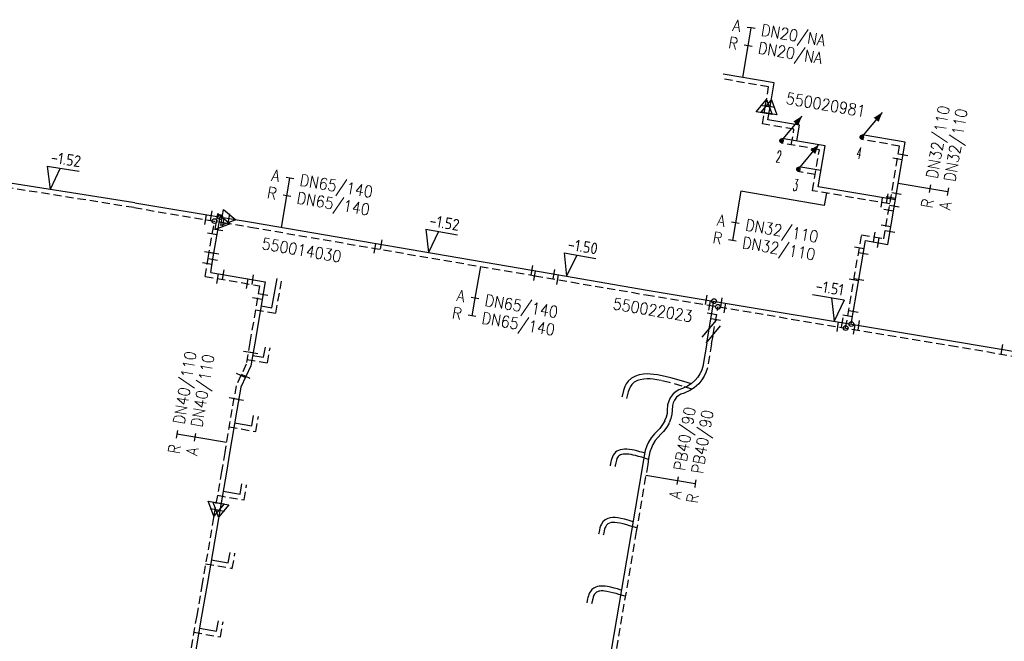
# Model space of a CAD drawing. Header units: millimetres. Extents: x 0 to 118212815, y 0 to 488348790.
# Tile 57 of 143: x 115971117 to 116047682, y 487616017 to 487664338. Entities that reach past the tile are written whole.
import ezdxf
from ezdxf.enums import TextEntityAlignment as Align

# ---------------------------------------------------------------- set-up
doc = ezdxf.new("R2010")
doc.units = ezdxf.units.MM
doc.header["$LTSCALE"] = 200
doc.linetypes.add('HIDDEN2', pattern=[4.7625, 3.175, -1.5875])
for name, color, linetype in [('WW-C-isolatieovergang', 7, 'Continuous'), ('WW-C-mof', 7, 'Continuous'), ('WW-C-stijgstrang', 7, 'Continuous'), ('WW-C-tstuk', 7, 'Continuous'), ('WW-C-VERLOOP', 7, 'Continuous'), ('WW-I-diam', 7, 'Continuous'), ('WW-I-info', 7, 'Continuous'), ('WW-I-NAP', 7, 'Continuous'), ('WW-L-aanvoer', 3, 'Continuous'), ('WW-L-retour', 3, 'HIDDEN2')]:
    doc.layers.add(name, color=color, linetype=linetype)
doc.styles.add('DIN17', font='ROMANS.SHX', dxfattribs={"width": 0.9})
doc.styles.add('ISOCP', font='ISOCP.SHX')

# ---------------------------------------------------------------- blocks, each defined once
blk = doc.blocks.new('LR-VERL')
at = {"color": 0, "linetype": 'ByBlock', "lineweight": -2}
blk.add_lwpolyline([(1.08, 0), (-1.08, -1.25), (-1.08, 1.25)], close=True, dxfattribs=at)
blk = doc.blocks.new('LR-mof')
at = {"color": 0, "linetype": 'ByBlock', "lineweight": -2}
blk.add_line((0, -0.75), (0, 0.75), dxfattribs=at)
blk = doc.blocks.new('LR-tsb')
blk.add_circle((0, 0), 0.375)
blk = doc.blocks.new('LR-DIAB2')
at = {"color": 0, "linetype": 'Continuous', "lineweight": -3}
blk.add_line((0, 5), (0, 7.8), dxfattribs=at)
at = {"color": 0, "lineweight": -3}
blk.add_line((0, 0), (0, 5), dxfattribs=at)
for points in [[(0.61, 7.8), (0, 7.8), (-0.61, 7.8)], [(0.61, 5), (0, 5), (-0.61, 5)]]:
    blk.add_lwpolyline(points, dxfattribs=at)
at = {"color": 1, "lineweight": -3, "style": 'DIN17', "width": 0.9}
for tag, p in [('*1', (-1.61, 7.8)), ('*2', (-1.61, 5.02))]:
    blk.add_attdef(tag, text='', height=1.8, dxfattribs=at).set_placement(p, align=Align.MIDDLE_RIGHT)
for tag, p in [('*11', (1.61, 7.8)), ('*12', (1.61, 5))]:
    blk.add_attdef(tag, text='', height=1.8, dxfattribs=at).set_placement(p, align=Align.MIDDLE_LEFT)
blk = doc.blocks.new('nap1')
at = {"color": 0, "linetype": 'Continuous', "lineweight": -3}
for p, q in [((-1, 3.5), (0, 0)), ((-1, 3.5), (4, 3.5)), ((1, 3.5), (0, 0))]:
    blk.add_line(p, q, dxfattribs=at)
at = {"color": 0, "linetype": 'Continuous', "lineweight": -3, "style": 'ISOCP'}
for tag, p in [('*1', (1.7, 5)), ('*2', (4, 1.5))]:
    blk.add_attdef(tag, text='', height=1.8, dxfattribs=at).set_placement(p, align=Align.MIDDLE)
blk = doc.blocks.new('nap2')
at = {"color": 0, "linetype": 'Continuous', "lineweight": -3}
for p, q in [((1, 3.5), (-4, 3.5)), ((-1, 3.5), (0, 0)), ((1, 3.5), (0, 0))]:
    blk.add_line(p, q, dxfattribs=at)
at = {"color": 0, "linetype": 'Continuous', "lineweight": -3, "style": 'ISOCP'}
for tag, p in [('*1', (-1.5, 5)), ('*2', (-4, 1.5))]:
    blk.add_attdef(tag, text='', height=1.8, dxfattribs=at).set_placement(p, align=Align.MIDDLE)
blk = doc.blocks.new('LR-styg')
at = {"color": 0, "lineweight": -3}
blk.add_line((0, 0), (2.5, 4.33), dxfattribs=at)
at = {"color": 0, "lineweight": -3, "const_width": 0.375}
blk.add_lwpolyline([(-0.19, 0, 1), (0.19, 0, 1)], format="xyb", close=True, dxfattribs=at)
at = {"color": 0, "lineweight": -3}
blk.add_solid([(2.5, 4.33), (1.32, 3.28), (2.18, 2.78)], dxfattribs=at)
at = {"color": 7, "linetype": 'ByBlock', "lineweight": -2, "style": 'DIN17', "width": 0.5}
blk.add_attdef('*1', text='', height=1.8, dxfattribs=at).set_placement((0, -2.5), align=Align.MIDDLE)
blk = doc.blocks.new('LR-DIAO2')
at = {"color": 0, "lineweight": -3}
blk.add_line((0, 0), (0, -5), dxfattribs=at)
at = {"color": 0, "linetype": 'Continuous', "lineweight": -3}
blk.add_line((0, -5), (0, -7.8), dxfattribs=at)
at = {"color": 0, "lineweight": -3}
for points in [[(0.61, -5), (0, -5), (-0.61, -5)], [(0.61, -7.8), (0, -7.8), (-0.61, -7.8)]]:
    blk.add_lwpolyline(points, dxfattribs=at)
at = {"color": 1, "lineweight": -3, "style": 'DIN17', "width": 0.9}
for tag, p in [('*1', (-1.61, -5)), ('*2', (-1.61, -7.78))]:
    blk.add_attdef(tag, text='', height=1.8, dxfattribs=at).set_placement(p, align=Align.MIDDLE_RIGHT)
for tag, p in [('*11', (1.61, -5)), ('*12', (1.61, -7.8))]:
    blk.add_attdef(tag, text='', height=1.8, dxfattribs=at).set_placement(p, align=Align.MIDDLE_LEFT)
blk = doc.blocks.new('LR-hyp')
at = {"color": 7, "linetype": 'ByBlock', "lineweight": -3, "style": 'DIN17', "width": 0.9}
blk.add_attdef('*1', text='', height=1.8, dxfattribs=at).set_placement((0, 0), align=Align.MIDDLE)
at = {"color": 7, "linetype": 'ByBlock', "lineweight": -2, "style": 'DIN17', "width": 0.9, "flags": 1}
blk.add_attdef('*2', text='', height=1.8, dxfattribs=at).set_placement((0, -5), align=Align.MIDDLE)
blk = doc.blocks.new('LR-isoov')
at = {"color": 0, "linetype": 'ByBlock', "lineweight": -2}
blk.add_line((0.87, 1.5), (-0.87, -1.5), dxfattribs=at)

msp = doc.modelspace()

# ---------------------------------------------------------------- linework, layer by layer
at = {"layer": 'WW-I-diam'}
for p, q in [((116033683, 487649903), (116027192, 487651009)), ((116033846, 487650860), (116033683, 487649903))]:
    msp.add_line(p, q, dxfattribs=at)
at = {"layer": 'WW-L-aanvoer'}
for p, q in [((116029794, 487659430), (116025815, 487660108)), ((116029476, 487657567), (116029794, 487659430)), ((116029305, 487656560), (116029476, 487657567)), ((116031767, 487656141), (116029305, 487656560)), ((116031558, 487654914), (116031767, 487656141)), ((116033744, 487654542), (116030389, 487655113)), ((116039981, 487654826), (116036634, 487655397)), ((116033201, 487651355), (116033744, 487654542)), ((116038627, 487646875), (116039981, 487654826)), ((116033414, 487652608), (116031702, 487652899)), ((115980072, 487650104), (115967068, 487652165)), ((116039216, 487650330), (116033201, 487651355)), ((115980072, 487650104), (115987396, 487648879)), ((115986149, 487645743), (115986706, 487648994)), ((115987396, 487648879), (115989140, 487648587)), ((115989140, 487648587), (116010944, 487644856)), ((116036377, 487644139), (116036894, 487647171)), ((116036894, 487647171), (116038627, 487646875)), ((115985969, 487644689), (115986149, 487645743)), ((115985969, 487644689), (115990207, 487643964)), ((115990730, 487641950), (115991127, 487644213)), ((116010944, 487644856), (116019906, 487643322)), ((115990207, 487643964), (115989391, 487639190)), ((116035784, 487640679), (116036377, 487644139)), ((116019906, 487643322), (116043563, 487639384)), ((115989887, 487642093), (115990730, 487641950)), ((116024736, 487640317), (116025107, 487642457)), ((116024547, 487639202), (116024736, 487640317)), ((115989391, 487639190), (115989091, 487637438)), ((115990079, 487638093), (115990219, 487638891)), ((116024547, 487639202), (116024227, 487637379)), ((116043563, 487639384), (116060510, 487636515)), ((115989228, 487638242), (115990079, 487638093)), ((115989091, 487637438), (115988309, 487635765)), ((116024227, 487637379), (116024123, 487637042)), ((116019000, 487636634), (116018687, 487636462)), ((116019288, 487636725), (116019000, 487636634)), ((116019620, 487636781), (116019288, 487636725)), ((116019906, 487636800), (116019620, 487636781)), ((116020173, 487636788), (116019906, 487636800)), ((116020433, 487636762), (116020173, 487636788)), ((116020717, 487636720), (116020433, 487636762)), ((116021076, 487636657), (116020717, 487636720)), ((116021755, 487636495), (116021076, 487636657)), ((116023860, 487636553), (116023653, 487636304)), ((116024013, 487636807), (116023860, 487636553)), ((116024123, 487637042), (116024013, 487636807)), ((116018175, 487635818), (116018068, 487635525)), ((116018278, 487636025), (116018175, 487635818)), ((116018442, 487636243), (116018278, 487636025)), ((116018687, 487636462), (116018442, 487636243)), ((116022749, 487636213), (116021755, 487636495)), ((116023040, 487635843), (116022661, 487635669)), ((116023346, 487636040), (116022749, 487636213)), ((116023328, 487636024), (116023040, 487635843)), ((116023653, 487636304), (116023328, 487636024)), ((115988309, 487635765), (115987998, 487633977)), ((116017968, 487635079), (116017944, 487634987)), ((116018068, 487635525), (116017968, 487635079)), ((116021920, 487635251), (116021698, 487634953)), ((116022155, 487635448), (116021920, 487635251)), ((116022370, 487635575), (116022155, 487635448)), ((116022661, 487635669), (116022370, 487635575)), ((116021503, 487634411), (116021466, 487633993)), ((116021587, 487634694), (116021503, 487634411)), ((116021698, 487634953), (116021587, 487634694)), ((115987998, 487633977), (115987437, 487630643)), ((115989164, 487632763), (115989306, 487633569)), ((116021453, 487633726), (116021391, 487633443)), ((116021466, 487633993), (116021453, 487633726)), ((115987833, 487632996), (115989164, 487632763)), ((116021107, 487632860), (116020893, 487632567)), ((116021279, 487633165), (116021107, 487632860)), ((116021391, 487633443), (116021269, 487633144)), ((116020480, 487632146), (116020214, 487631836)), ((116020712, 487632380), (116020480, 487632146)), ((116020893, 487632567), (116020712, 487632380)), ((116019892, 487631210), (116019763, 487630861)), ((116020020, 487631500), (116019892, 487631210)), ((116020214, 487631836), (116020020, 487631500)), ((115987437, 487630643), (115987187, 487629156)), ((116017275, 487630491), (116017214, 487630367)), ((116017358, 487630615), (116017275, 487630491)), ((116017455, 487630712), (116017358, 487630615)), ((116017550, 487630788), (116017455, 487630712)), ((116017679, 487630857), (116017550, 487630788)), ((116017823, 487630904), (116017679, 487630857)), ((116017985, 487630937), (116017823, 487630904)), ((116018156, 487630952), (116017985, 487630937)), ((116018336, 487630952), (116018156, 487630952)), ((116018545, 487630934), (116018336, 487630952)), ((116018743, 487630899), (116018545, 487630934)), ((116018908, 487630863), (116018743, 487630899)), ((116019103, 487630818), (116018908, 487630863)), ((116019345, 487630746), (116019103, 487630818)), ((116019592, 487630684), (116019345, 487630746)), ((116019720, 487630645), (116019592, 487630684)), ((116019763, 487630861), (116019649, 487630294)), ((116017042, 487629699), (116017034, 487629665)), ((116017055, 487629781), (116017042, 487629699)), ((116017070, 487629849), (116017055, 487629781)), ((116017098, 487629973), (116017070, 487629849)), ((116017124, 487630084), (116017098, 487629973)), ((116017160, 487630223), (116017124, 487630084)), ((116017214, 487630367), (116017160, 487630223)), ((116019577, 487629820), (116018692, 487624607)), ((116019649, 487630294), (116019577, 487629820)), ((115987187, 487629156), (115986676, 487626192)), ((115988251, 487627446), (115988391, 487628249)), ((115986932, 487627677), (115988251, 487627446)), ((115986676, 487626192), (115986569, 487625567)), ((115986569, 487625567), (115985683, 487620433)), ((116016348, 487625127), (116016291, 487625003)), ((116016454, 487625301), (116016348, 487625127)), ((116016652, 487625470), (116016454, 487625301)), ((116016842, 487625557), (116016652, 487625470)), ((116017037, 487625614), (116016842, 487625557)), ((116017229, 487625631), (116017037, 487625614)), ((116017427, 487625629), (116017229, 487625631)), ((116017623, 487625611), (116017427, 487625629)), ((116017871, 487625568), (116017623, 487625611)), ((116018146, 487625508), (116017871, 487625568)), ((116018430, 487625434), (116018146, 487625508)), ((116018659, 487625363), (116018430, 487625434)), ((116018812, 487625316), (116018659, 487625363)), ((116018692, 487624607), (116011350, 487581506)), ((116016144, 487624427), (116016127, 487624335)), ((116016166, 487624531), (116016144, 487624427)), ((116016198, 487624689), (116016166, 487624531)), ((116016232, 487624827), (116016198, 487624689)), ((116016291, 487625003), (116016232, 487624827)), ((115987339, 487622124), (115987479, 487622924)), ((115986015, 487622356), (115987339, 487622124)), ((115985683, 487620433), (115985257, 487617959)), ((116015432, 487619784), (116015379, 487619667)), ((116015504, 487619899), (116015432, 487619784)), ((116015610, 487620035), (116015504, 487619899)), ((116015763, 487620156), (116015610, 487620035)), ((116015908, 487620225), (116015763, 487620156)), ((116016037, 487620269), (116015908, 487620225)), ((116016176, 487620301), (116016037, 487620269)), ((116016334, 487620314), (116016176, 487620301)), ((116016501, 487620307), (116016334, 487620314)), ((116016647, 487620295), (116016501, 487620307)), ((116016838, 487620268), (116016647, 487620295)), ((116017097, 487620221), (116016838, 487620268)), ((116017347, 487620160), (116017097, 487620221)), ((116017609, 487620087), (116017347, 487620160)), ((116017820, 487620025), (116017609, 487620087)), ((116017907, 487620001), (116017820, 487620025)), ((116015252, 487619178), (116015219, 487619010)), ((116015280, 487619318), (116015252, 487619178)), ((116015308, 487619424), (116015280, 487619318)), ((116015343, 487619553), (116015308, 487619424)), ((116015379, 487619667), (116015343, 487619553)), ((115985257, 487617959), (115984333, 487612600)), ((115986425, 487616799), (115986565, 487617601)), ((115985097, 487617031), (115986425, 487616799))]:
    msp.add_line(p, q, dxfattribs=at)
at = {"layer": 'WW-L-retour'}
for p, q in [((116029355, 487659120), (116025751, 487659734)), ((116029097, 487657600), (116029355, 487659120)), ((116028866, 487656249), (116029097, 487657600)), ((116031328, 487655830), (116028866, 487656249)), ((116031119, 487654603), (116031328, 487655830)), ((116039543, 487654516), (116036571, 487655022)), ((116033305, 487654231), (116030326, 487654738)), ((116032762, 487651044), (116033305, 487654231)), ((116038316, 487647314), (116039543, 487654516)), ((116032976, 487652297), (116031638, 487652525)), ((115980013, 487649728), (115967005, 487651790)), ((116038777, 487650019), (116032762, 487651044)), ((115980013, 487649728), (115986957, 487648567)), ((115985775, 487645807), (115986267, 487648682)), ((115986957, 487648567), (115989077, 487648212)), ((115989077, 487648212), (116011171, 487644432)), ((116035986, 487644104), (116036583, 487647609)), ((116036583, 487647609), (116038316, 487647314)), ((115985530, 487644379), (115985775, 487645807)), ((115985530, 487644379), (115989769, 487643654)), ((116011171, 487644432), (116019843, 487642948)), ((115989769, 487643654), (115989016, 487639254)), ((115991039, 487641512), (115991501, 487644148)), ((116035345, 487640367), (116035986, 487644104)), ((116019843, 487642948), (116043500, 487639009)), ((116025048, 487639864), (116025418, 487642020)), ((115989448, 487641782), (115991039, 487641512)), ((116024923, 487639138), (116025048, 487639864)), ((115989016, 487639254), (115988725, 487637552)), ((116024923, 487639138), (116024597, 487637288)), ((116043500, 487639009), (116060880, 487636067)), ((115990388, 487637654), (115990593, 487638825)), ((115988725, 487637552), (115987943, 487635880)), ((115988790, 487637933), (115990388, 487637654)), ((116024349, 487636628), (116024170, 487636332)), ((116024478, 487636905), (116024349, 487636628)), ((116024597, 487637288), (116024478, 487636905)), ((115987943, 487635880), (115987624, 487634041)), ((116018603, 487635824), (116018525, 487635668)), ((116018723, 487635984), (116018603, 487635824)), ((116018908, 487636150), (116018723, 487635984)), ((116019151, 487636283), (116018908, 487636150)), ((116019377, 487636354), (116019151, 487636283)), ((116019664, 487636403), (116019377, 487636354)), ((116019910, 487636419), (116019664, 487636403)), ((116020146, 487636409), (116019910, 487636419)), ((116020386, 487636385), (116020146, 487636409)), ((116020656, 487636345), (116020386, 487636385)), ((116020999, 487636285), (116020656, 487636345)), ((116021659, 487636127), (116020999, 487636285)), ((116022644, 487635848), (116021659, 487636127)), ((116023409, 487635626), (116022644, 487635848)), ((116023925, 487636036), (116023554, 487635717)), ((116024170, 487636332), (116023925, 487636036)), ((116018434, 487635417), (116018337, 487634989)), ((116018525, 487635668), (116018434, 487635417)), ((116022375, 487635136), (116022198, 487634988)), ((116022527, 487635226), (116022375, 487635136)), ((116022799, 487635314), (116022527, 487635226)), ((116023221, 487635508), (116022799, 487635314)), ((116023554, 487635717), (116023221, 487635508)), ((116018337, 487634989), (116018312, 487634892)), ((116021878, 487634339), (116021845, 487633967)), ((116021945, 487634565), (116021878, 487634339)), ((116022029, 487634762), (116021945, 487634565)), ((116022198, 487634988), (116022029, 487634762)), ((115987624, 487634041), (115987063, 487630706)), ((115989473, 487632323), (115989680, 487633503)), ((116021831, 487633676), (116021755, 487633330)), ((116021845, 487633967), (116021831, 487633676)), ((116021610, 487632979), (116021427, 487632655)), ((116021755, 487633330), (116021620, 487633000)), ((115987396, 487632687), (115989473, 487632323)), ((116020984, 487632114), (116020759, 487631888)), ((116021185, 487632322), (116020984, 487632114)), ((116021427, 487632655), (116021185, 487632322)), ((116020359, 487631327), (116020244, 487631068)), ((116020525, 487631615), (116020359, 487631327)), ((116020759, 487631888), (116020525, 487631615)), ((115987063, 487630706), (115986813, 487629220)), ((116017709, 487630429), (116017653, 487630373)), ((116017760, 487630470), (116017709, 487630429)), ((116017828, 487630506), (116017760, 487630470)), ((116017921, 487630536), (116017828, 487630506)), ((116018040, 487630561), (116017921, 487630536)), ((116018172, 487630572), (116018040, 487630561)), ((116018320, 487630572), (116018172, 487630572)), ((116018495, 487630556), (116018320, 487630572)), ((116018669, 487630526), (116018495, 487630556)), ((116018825, 487630492), (116018669, 487630526)), ((116019006, 487630450), (116018825, 487630492)), ((116019245, 487630379), (116019006, 487630450)), ((116020130, 487630757), (116020024, 487630228)), ((116020244, 487631068), (116020130, 487630757)), ((116017428, 487629710), (116017415, 487629628)), ((116017441, 487629767), (116017428, 487629710)), ((116017468, 487629888), (116017441, 487629767)), ((116017493, 487629993), (116017468, 487629888)), ((116017523, 487630108), (116017493, 487629993)), ((116017563, 487630216), (116017523, 487630108)), ((116017605, 487630300), (116017563, 487630216)), ((116017653, 487630373), (116017605, 487630300)), ((116019953, 487629760), (116019067, 487624544)), ((116019490, 487630318), (116019245, 487630379)), ((116020013, 487630157), (116019490, 487630318)), ((116020024, 487630228), (116019953, 487629760)), ((115986813, 487629220), (115986304, 487626269)), ((116017415, 487629628), (116017405, 487629584)), ((115988560, 487627006), (115988766, 487628183)), ((115986493, 487627368), (115988560, 487627006)), ((115986304, 487626269), (115986194, 487625632)), ((115986194, 487625632), (115985309, 487620498)), ((116016859, 487625147), (116016747, 487625051)), ((116016975, 487625200), (116016859, 487625147)), ((116017108, 487625239), (116016975, 487625200)), ((116017244, 487625251), (116017108, 487625239)), ((116017408, 487625249), (116017244, 487625251)), ((116017573, 487625234), (116017408, 487625249)), ((116017798, 487625195), (116017573, 487625234)), ((116018057, 487625138), (116017798, 487625195)), ((116018326, 487625068), (116018057, 487625138)), ((116018547, 487625000), (116018326, 487625068)), ((116019067, 487624544), (116011725, 487581443)), ((116016517, 487624352), (116016500, 487624263)), ((116016538, 487624454), (116016517, 487624352)), ((116016569, 487624606), (116016538, 487624454)), ((116016597, 487624721), (116016569, 487624606)), ((116016645, 487624863), (116016597, 487624721)), ((116016684, 487624948), (116016645, 487624863)), ((116016747, 487625051), (116016684, 487624948)), ((116019115, 487624826), (116018547, 487625000)), ((115987648, 487621684), (115987853, 487622858)), ((115985576, 487622047), (115987648, 487621684)), ((115985309, 487620498), (115984882, 487618024)), ((116015882, 487619766), (116015816, 487619681)), ((116015965, 487619831), (116015882, 487619766)), ((116016052, 487619872), (116015965, 487619831)), ((116016142, 487619903), (116016052, 487619872)), ((116016234, 487619924), (116016142, 487619903)), ((116016343, 487619933), (116016234, 487619924)), ((116016478, 487619928), (116016343, 487619933)), ((116016605, 487619918), (116016478, 487619928)), ((116016778, 487619893), (116016605, 487619918)), ((116017017, 487619849), (116016778, 487619893)), ((116017251, 487619792), (116017017, 487619849)), ((116017504, 487619721), (116017251, 487619792)), ((116017716, 487619660), (116017504, 487619721)), ((116015625, 487619103), (116015592, 487618937)), ((116015651, 487619232), (116015625, 487619103)), ((116015676, 487619327), (116015651, 487619232)), ((116015707, 487619446), (116015676, 487619327)), ((116015734, 487619530), (116015707, 487619446)), ((116015767, 487619603), (116015734, 487619530)), ((116015816, 487619681), (116015767, 487619603)), ((116018211, 487619523), (116017716, 487619660)), ((115984882, 487618024), (115983958, 487612664)), ((115986733, 487616359), (115986939, 487617535)), ((115984658, 487616722), (115986733, 487616359))]:
    msp.add_line(p, q, dxfattribs=at)

# ---------------------------------------------------------------- block references
at = {"layer": 'WW-C-isolatieovergang', "linetype": 'Continuous', "xscale": 500, "yscale": 500, "zscale": 500}
for p, rotation in [((116024736, 487640317), 170.1619), ((116025048, 487639864), 170.2697)]:
    msp.add_blockref('LR-isoov', p, dxfattribs=dict(at, rotation=rotation))
at = {"layer": 'WW-C-mof'}
for p, xscale, yscale, zscale, rotation in [((116029097, 487657600), 500.0000000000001, 500.0000000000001, 500.0000000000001, 80.3322), ((116029476, 487657567), 500.0000000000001, 500.0000000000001, 500.0000000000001, 80.3322), ((116039375, 487653530), 500, 500, 500, 260.3321995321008), ((116039814, 487653841), 499.9999999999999, 499.9999999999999, 499.9999999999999, 260.3321995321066), ((116038131, 487650129), 500.0000000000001, 500.0000000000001, 500.0000000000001, 170.3321995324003), ((116038861, 487650512), 500, 500, 500, 80.33219953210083), ((116038570, 487650440), 500.0000000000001, 500.0000000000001, 500.0000000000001, 170.3321995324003), ((116039299, 487650823), 500, 500, 500, 80.33219953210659), ((116038693, 487649527), 500, 500, 500, 80.33219953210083), ((116039132, 487649837), 500, 500, 500, 80.33219953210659), ((115985576, 487648798), 499.9999999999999, 499.9999999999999, 499.9999999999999, 350.5039741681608), ((115986015, 487649110), 500, 500, 500, 350.5040601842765), ((115986957, 487648567), 499.9999999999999, 499.9999999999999, 499.9999999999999, 350.5039741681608), ((115987396, 487648879), 500, 500, 500, 350.5040601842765), ((115986537, 487648008), 500, 500, 500, 260.2902642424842), ((116038484, 487648299), 500, 500, 500, 80.33219953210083), ((115986098, 487647697), 500, 500, 500, 260.2902642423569), ((116037569, 487647441), 500, 500, 500, 350.3321995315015), ((116037880, 487647003), 500, 500, 500, 350.3321995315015), ((116038795, 487647861), 500, 500, 500, 80.33219953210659), ((116036415, 487646623), 500, 500, 500, 260.3321995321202), ((115986138, 487645675), 500, 500, 500, 80.29026424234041), ((116036726, 487646185), 500, 500, 500, 260.3321995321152), ((115985699, 487645365), 500, 500, 500, 80.29026424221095), ((115986516, 487644210), 500, 500, 500, 350.2902642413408), ((115986955, 487644521), 499.9999999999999, 499.9999999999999, 499.9999999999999, 350.2902642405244), ((115989222, 487644133), 500, 500, 500, 170.2902642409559), ((115988783, 487643822), 500, 500, 500, 170.2902642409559), ((115989600, 487642668), 500, 500, 500, 260.2902642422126), ((115990039, 487642979), 499.9999999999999, 499.9999999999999, 499.9999999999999, 260.2902642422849), ((115986304, 487626269), 499.9999999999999, 499.9999999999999, 499.9999999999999, 260.2179), ((115986676, 487626192), 499.9999999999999, 499.9999999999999, 499.9999999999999, 260.2179)]:
    msp.add_blockref('LR-mof', p, dxfattribs=dict(at, xscale=xscale, yscale=yscale, zscale=zscale, rotation=rotation))
at = {"layer": 'WW-C-mof', "linetype": 'Continuous'}
for p, xscale, yscale, zscale, rotation in [((115998754, 487646556), 500, 500, 500, 350.2903), ((115999238, 487646859), 500, 500, 500, 350.2903), ((115985847, 487646228), 499.9999999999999, 499.9999999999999, 499.9999999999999, 80.2903), ((115986223, 487646171), 499.9999999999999, 499.9999999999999, 499.9999999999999, 80.2903), ((116010944, 487644856), 500, 500, 500, 350.2903), ((116011171, 487644432), 500, 500, 500, 350.2903), ((116012677, 487644560), 500, 500, 500, 350.2903), ((116012947, 487644128), 500, 500, 500, 350.2903), ((116036377, 487644139), 500, 500, 500, 80.2697), ((116035986, 487644104), 500, 500, 500, 80.2697), ((116024507, 487642557), 500.0000000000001, 500.0000000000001, 500.0000000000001, 350.5475), ((116025692, 487642359), 500.0000000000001, 500.0000000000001, 500.0000000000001, 350.5475), ((116024778, 487642126), 500.0000000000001, 500.0000000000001, 500.0000000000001, 350.5475), ((116025961, 487641929), 500.0000000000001, 500.0000000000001, 500.0000000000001, 350.5475), ((116024938, 487641470), 500, 500, 500, 80.2697), ((116035086, 487640795), 500.0000000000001, 500.0000000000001, 500.0000000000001, 350.5475), ((116035507, 487641310), 500, 500, 500, 80.2697), ((116035950, 487641645), 500, 500, 500, 80.2697), ((116025245, 487641016), 500, 500, 500, 80.2697), ((116034734, 487640469), 500.0000000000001, 500.0000000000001, 500.0000000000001, 350.5475), ((116036015, 487640255), 500.0000000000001, 500.0000000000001, 500.0000000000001, 350.5475), ((116036371, 487640581), 500.0000000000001, 500.0000000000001, 500.0000000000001, 350.5475), ((116047498, 487638718), 500, 500, 500, 350.3912), ((115988886, 487638493), 499.9999999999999, 499.9999999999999, 499.9999999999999, 80.2903), ((115989262, 487638437), 499.9999999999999, 499.9999999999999, 499.9999999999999, 80.2903), ((115988317, 487636680), 500, 500, 500, 64.9461), ((115988704, 487636611), 500, 500, 500, 64.9461), ((115987768, 487634869), 500, 500, 500, 80.14830000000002), ((115988141, 487634797), 500, 500, 500, 80.14830000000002)]:
    msp.add_blockref('LR-mof', p, dxfattribs=dict(at, xscale=xscale, yscale=yscale, zscale=zscale, rotation=rotation))
at = {"layer": 'WW-C-stijgstrang', "linetype": 'Continuous'}
ref = msp.add_blockref('LR-styg', (116036602, 487655209), dxfattribs=dict(at, xscale=500.0000000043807, yscale=500.0000000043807, zscale=500.0000000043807, rotation=350.3321995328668))
ref.add_attrib('*1', '4', dxfattribs={"layer": '0', "color": 1, "linetype": 'ByBlock', "lineweight": -2, "height": 900, "rotation": 350.3322, "style": 'DIN17', "width": 0.5}).set_placement((116036393, 487653977), align=Align.MIDDLE)
ref = msp.add_blockref('LR-styg', (116030357, 487654926), dxfattribs=dict(at, xscale=500.0000000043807, yscale=500.0000000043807, zscale=500.0000000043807, rotation=350.3321995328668))
ref.add_attrib('*1', '2', dxfattribs={"layer": '0', "color": 1, "linetype": 'ByBlock', "lineweight": -2, "height": 900, "rotation": 350.3322, "style": 'DIN17', "width": 0.5}).set_placement((116030148, 487653694), align=Align.MIDDLE)
ref = msp.add_blockref('LR-styg', (116031670, 487652712), dxfattribs=dict(at, xscale=500.0000000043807, yscale=500.0000000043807, zscale=500.0000000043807, rotation=350.3321995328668))
ref.add_attrib('*1', '3', dxfattribs={"layer": '0', "color": 1, "linetype": 'ByBlock', "lineweight": -2, "height": 900, "rotation": 350.3322, "style": 'DIN17', "width": 0.5}).set_placement((116031460, 487651480), align=Align.MIDDLE)
at = {"layer": 'WW-C-tstuk', "linetype": 'Continuous'}
for p, xscale, yscale, zscale, rotation in [((115986267, 487648682), 499.9999999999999, 499.9999999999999, 499.9999999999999, 333.4349486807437), ((115986706, 487648994), 500, 500, 500, 333.4349472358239), ((116025107, 487642457), 500.0000000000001, 500.0000000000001, 500.0000000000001, 350.5475), ((116025418, 487642020), 500.0000000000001, 500.0000000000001, 500.0000000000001, 350.5475), ((116035345, 487640367), 500, 500, 500, 80.2697), ((116035784, 487640679), 500, 500, 500, 80.2697)]:
    msp.add_blockref('LR-tsb', p, dxfattribs=dict(at, xscale=xscale, yscale=yscale, zscale=zscale, rotation=rotation))
at = {"layer": 'WW-C-VERLOOP', "linetype": 'Continuous'}
for p, xscale, yscale, zscale, rotation in [((116029097, 487657600), 500.0000000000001, 500.0000000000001, 500.0000000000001, 80.3322), ((116029476, 487657567), 500.0000000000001, 500.0000000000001, 500.0000000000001, 80.3322), ((115987396, 487648879), 500.0000000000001, 500.0000000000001, 500.0000000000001, 350.5041), ((115986957, 487648567), 499.9999999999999, 499.9999999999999, 499.9999999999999, 350.504), ((115986304, 487626269), 499.9999999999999, 499.9999999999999, 499.9999999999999, 260.2179), ((115986676, 487626192), 499.9999999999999, 499.9999999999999, 499.9999999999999, 260.2179)]:
    msp.add_blockref('LR-VERL', p, dxfattribs=dict(at, xscale=xscale, yscale=yscale, zscale=zscale, rotation=rotation))
at = {"layer": 'WW-I-diam', "linetype": 'Continuous'}
for name, p, xscale, yscale, zscale, rotation, values in [('LR-DIAB2', (116027342, 487659848), 499.9999999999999, 499.9999999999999, 499.9999999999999, 350.3321995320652, {'*1': 'A', '*11': 'DN20/NA', '*2': 'R', '*12': 'DN20/NA'}), ('LR-DIAO2', (116039437, 487651628), 500, 500, 500, 80.33219953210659, {'*1': 'R', '*11': 'DN32/110', '*2': 'A', '*12': 'DN32/110'}), ('LR-DIAB2', (115991474, 487648187), 499.9999999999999, 499.9999999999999, 499.9999999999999, 350.2902642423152, {'*1': 'A', '*11': 'DN65/140', '*2': 'R', '*12': 'DN65/140'}), ('LR-DIAO2', (116027192, 487651009), 499.9999999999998, 499.9999999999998, 499.9999999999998, 350.3321995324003, {'*1': 'A', '*11': 'DN32/110', '*2': 'R', '*12': 'DN32/110'}), ('LR-DIAO2', (116006944, 487645155), 499.9999999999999, 499.9999999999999, 499.9999999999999, 350.2902608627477, {'*1': 'A', '*11': 'DN65/140', '*2': 'R', '*12': 'DN65/140'}), ('LR-DIAB2', (115987191, 487631467), 500.0000000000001, 500.0000000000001, 500.0000000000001, 80.45042546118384, {'*1': 'R', '*11': 'DN40/110', '*2': 'A', '*12': 'DN40/110'}), ('LR-DIAO2', (116019811, 487628924), 500, 500, 500, 80.35982737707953, {'*1': 'A', '*11': 'PB40/90', '*2': 'R', '*12': 'PB40/90'})]:
    msp.add_blockref(name, p, dxfattribs=dict(at, xscale=xscale, yscale=yscale, zscale=zscale, rotation=rotation)).add_auto_attribs(values)
at = {"layer": 'WW-I-info', "linetype": 'Continuous'}
for p, xscale, yscale, zscale, rotation, values in [((116033806, 487657727), 500.0000000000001, 500.0000000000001, 500.0000000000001, 350.3321995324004, {'*1': '550020981'}), ((115993045, 487646431), 500, 500, 500, 350.2902608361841, {'*1': '550014030'}), ((116020348, 487641770), 500, 500, 500, 350.5474628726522, {'*1': '550022023'})]:
    msp.add_blockref('LR-hyp', p, dxfattribs=dict(at, xscale=xscale, yscale=yscale, zscale=zscale, rotation=rotation)).add_auto_attribs(values)
at = {"layer": 'WW-I-NAP', "linetype": 'Continuous', "lineweight": -3}
ref = msp.add_blockref('nap1', (115973486, 487651148), dxfattribs=dict(at, xscale=500, yscale=500, zscale=500, rotation=350.9922905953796))
ref.add_attrib('*1', '-1.52', dxfattribs={"layer": '0', "color": 1, "linetype": 'Continuous', "lineweight": -3, "height": 900, "rotation": 350.99229, "style": 'ISOCP'}).set_placement((115974718, 487653484), align=Align.MIDDLE)
ref = msp.add_blockref('nap1', (116002896, 487646233), dxfattribs=dict(at, xscale=500, yscale=500, zscale=500, rotation=350.2902642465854))
ref.add_attrib('*1', '-1.52', dxfattribs={"layer": '0', "color": 1, "linetype": 'Continuous', "lineweight": -3, "height": 900, "rotation": 350.29026, "style": 'ISOCP'}).set_placement((116004156, 487648554), align=Align.MIDDLE)
at = {"layer": 'WW-I-NAP', "linetype": 'Continuous'}
ref = msp.add_blockref('nap1', (116013647, 487644394), dxfattribs=dict(at, xscale=500, yscale=500, zscale=500, rotation=350.2902642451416))
ref.add_attrib('*1', '-1.50', dxfattribs={"layer": '0', "color": 1, "linetype": 'Continuous', "lineweight": -3, "height": 900, "rotation": 350.29026, "style": 'ISOCP'}).set_placement((116014907, 487646714), align=Align.MIDDLE)
ref = msp.add_blockref('nap2', (116034440, 487640903), dxfattribs=dict(at, xscale=499.9999999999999, yscale=499.9999999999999, zscale=499.9999999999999, rotation=350.5474628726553))
ref.add_attrib('*1', '-1.51', dxfattribs={"layer": '0', "color": 1, "linetype": 'Continuous', "lineweight": -3, "height": 900, "rotation": 350.54746, "style": 'ISOCP'}).set_placement((116034111, 487643492), align=Align.MIDDLE)

doc.saveas('drawing.dxf')
